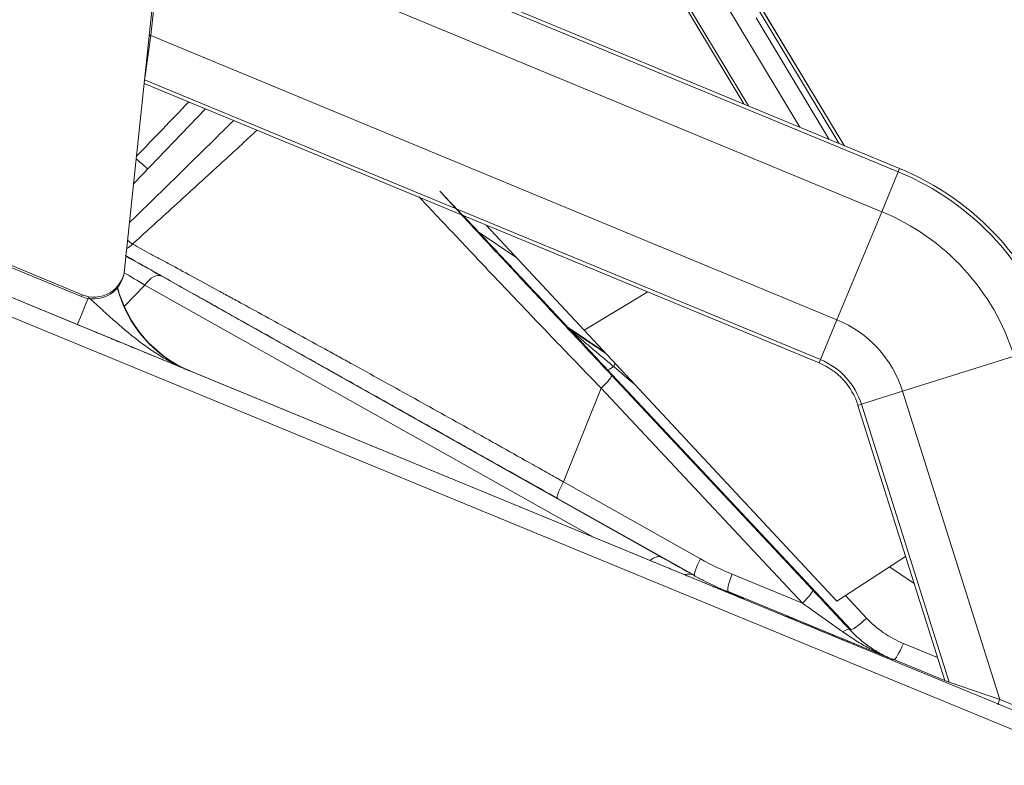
# Model space of a CAD drawing. Header units: millimetres. Extents: x 0 to 594, y 0 to 420.
# Tile 60 of 256: x 202 to 210, y 172 to 178. Entities that reach past the tile are written whole.
import ezdxf

# ---------------------------------------------------------------- set-up
doc = ezdxf.new("R2010")
doc.units = ezdxf.units.MM
doc.layers.add('1', color=7, linetype='Continuous', true_color=0xffffff)
doc.styles.add('Arial', font='txt')
doc.dimstyles.get("Standard").update_dxf_attribs({"dimtxt": 0.18, "dimasz": 0.18, "dimexe": 0.18, "dimexo": 0.0625, "dimgap": 0.09, "dimtad": 0, "dimtih": 1, "dimtoh": 1, "dimdec": 4, "dimzin": 0, "dimdsep": 46, "dimtxsty": 'Standard', "dimcen": 0.09, "dimadec": 0, "dimazin": 0, "dimtfac": 1, "dimtdec": 4, "dimtofl": 0, "dimtmove": 0, "dimatfit": 3, "dimfxl": 0, "dimtolj": 1, "dimtzin": 0, "dimarcsym": 0})

# ---------------------------------------------------------------- blocks, each defined once
blk = doc.blocks.new('_U10')
at = {"layer": '1', "color": 18, "lineweight": 18}
for p, q in [((202.0973, 198.4427), (40.2436, 198.4427)), ((42.2436, 198.4427), (42.2436, 169.9126)), ((42.2436, 127.4368), (42.2436, 157.7463)), ((257.5135, 127.4368), (40.2436, 127.4368))]:
    blk.add_line(p, q, dxfattribs=at)
at = {"layer": '1', "color": 18}
for points in [[(42.2436, 198.4427), (43.1815, 194.9427), (41.3058, 194.9427)], [(42.2436, 127.4368), (41.3058, 130.9368), (43.1815, 130.9368)]]:
    blk.add_solid(points, dxfattribs=at)
at = {"layer": '1', "color": 18, "linetype": 'Continuous', "lineweight": 13, "insert": (45.2224, 159.4038), "char_height": 3.5, "attachment_point": 7, "rotation": 90, "line_spacing_factor": 1.047437, "style": 'Arial'}
blk.add_mtext('\\fArial|b0|i0;\\W1.0000;1.42', dxfattribs=at)
blk = doc.blocks.new('_U11')
at = {"layer": '1', "color": 18, "lineweight": 18}
for p, q in [((101.4996, 186.0644), (50.7679, 186.0644)), ((52.7679, 186.0644), (52.7679, 161.5114)), ((52.7679, 127.4368), (52.7679, 149.3451)), ((257.5135, 127.4368), (50.7679, 127.4368))]:
    blk.add_line(p, q, dxfattribs=at)
at = {"layer": '1', "color": 18}
for points in [[(52.7679, 186.0644), (53.7057, 182.5644), (51.8301, 182.5644)], [(52.7679, 127.4368), (51.8301, 130.9368), (53.7057, 130.9368)]]:
    blk.add_solid(points, dxfattribs=at)
at = {"layer": '1', "color": 18, "linetype": 'Continuous', "lineweight": 13, "insert": (55.7467, 151.0026), "char_height": 3.5, "attachment_point": 7, "rotation": 90, "line_spacing_factor": 1.047437, "style": 'Arial'}
blk.add_mtext('\\fArial|b0|i0;\\W1.0000;1.17', dxfattribs=at)
blk = doc.blocks.new('_U13')
at = {"layer": '1', "color": 18, "lineweight": 18}
for p, q in [((128.4245, 177.2952), (61.3878, 177.2952)), ((63.3878, 177.2952), (63.3878, 113.3718)), ((257.5135, 127.4368), (61.3878, 127.4368))]:
    blk.add_line(p, q, dxfattribs=at)
at = {"layer": '1', "color": 18}
for points in [[(63.3878, 177.2952), (64.3256, 173.7952), (62.4499, 173.7952)], [(63.3878, 127.4368), (62.4499, 130.9368), (64.3256, 130.9368)]]:
    blk.add_solid(points, dxfattribs=at)
at = {"layer": '1', "color": 18, "linetype": 'Continuous', "lineweight": 13, "char_height": 3.5, "attachment_point": 7, "rotation": 90, "line_spacing_factor": 1.047437, "style": 'Arial'}
for s, insert in [('\\fArial|b0|i0;\\W1.0000;1.00', (66.3666, 102.8629)), ('\\fArial|b0|i0;\\W1.0000;BOW DEFLATED', (66.3666, 61.4994))]:
    blk.add_mtext(s, dxfattribs=dict(at, insert=insert))

msp = doc.modelspace()

# ---------------------------------------------------------------- linework, layer by layer
at = {"layer": '1', "color": 155, "linetype": 'Continuous', "lineweight": 18}
for p, q in [((203.0212, 175.7523), (204.7818, 192.5034)), ((207.4615, 179.0353), (208.8326, 176.7534)), ((209.2811, 176.5676), (203.3913, 179.0072)), ((208.7897, 176.7712), (207.4373, 179.0219)), ((208.4741, 176.9019), (207.2843, 178.882)), ((208.0598, 177.0735), (207.0387, 178.773)), ((202.6735, 175.5323), (196.7881, 177.9701)), ((196.7915, 177.9857), (202.6769, 175.5479)), ((208.1226, 177.7842), (208.712, 176.8033)), ((203.2317, 177.6417), (203.1836, 177.2981)), ((203.1792, 177.255), (208.6305, 174.997)), ((203.0943, 176.4475), (203.6742, 177.05)), ((206.7334, 175.2617), (205.9416, 176.1108)), ((203.0134, 175.7097), (203.0168, 175.7253)), ((206.6127, 175.2721), (206.6124, 175.2721)), ((208.7746, 173.0728), (206.7334, 175.2617)), ((207.4034, 173.3437), (203.5518, 174.9316)), ((208.8855, 172.842), (206.921, 174.9421)), ((208.9446, 174.6542), (209.6456, 172.4311)), ((208.7746, 173.0728), (209.3296, 173.4332)), ((209.226, 172.6014), (207.897, 173.1491)), ((209.6456, 172.4312), (209.2345, 172.6007)), ((209.6456, 172.4311), (209.6801, 172.4171)), ((209.6801, 172.4171), (210.0896, 172.2777))]:
    msp.add_line(p, q, dxfattribs=at)
at = {"layer": '1', "color": 155, "linetype": 'Continuous', "lineweight": 13}
for p, q in [((208.8326, 176.7534), (207.4615, 179.0353)), ((209.2701, 176.5411), (203.388, 178.9775)), ((208.0217, 177.0893), (207.0046, 178.7821)), ((203.3381, 178.6208), (203.2317, 177.6417)), ((209.1367, 176.2189), (203.3381, 178.6208)), ((202.6373, 175.3072), (196.6669, 177.7685)), ((196.7002, 177.7547), (211.6641, 171.5857)), ((211.6068, 171.451), (196.6429, 177.6199)), ((208.775, 175.3456), (203.2317, 177.6417)), ((208.6415, 175.0235), (203.1823, 177.2848)), ((209.2811, 176.5676), (209.2701, 176.5411)), ((209.1367, 176.2189), (209.2701, 176.5411)), ((208.775, 175.3456), (209.1367, 176.2189)), ((205.7819, 176.1564), (205.778, 176.1578)), ((205.8834, 176.051), (206.1889, 175.8456)), ((203.3203, 175.6971), (207.3609, 173.4256)), ((203.1847, 175.626), (203.0179, 175.4527)), ((206.8072, 173.5895), (203.1847, 175.626)), ((202.6735, 175.5323), (202.6769, 175.5479)), ((207.2468, 175.5702), (206.7334, 175.2617)), ((208.6415, 175.0235), (208.775, 175.3456)), ((206.9003, 175.0828), (206.6027, 175.2827)), ((209.3045, 174.7677), (210.206, 175.052)), ((208.6415, 175.0235), (208.6305, 174.997)), ((203.5518, 174.9316), (203.5483, 174.9319)), ((206.9545, 174.8971), (208.5794, 173.1609)), ((206.8707, 174.7924), (206.5653, 174.0358)), ((208.4955, 173.0563), (206.8707, 174.7924)), ((208.972, 174.6629), (209.3045, 174.7677)), ((209.3045, 174.7677), (210.0896, 172.2777)), ((208.972, 174.6629), (208.9446, 174.6542)), ((208.972, 174.6629), (209.6801, 172.4171)), ((206.5653, 174.0358), (207.6733, 173.4136)), ((207.6256, 173.2807), (206.5176, 173.9028)), ((209.3986, 173.2146), (209.1993, 173.3486)), ((207.6256, 173.2807), (207.6175, 173.2813)), ((207.9284, 173.29), (208.4955, 173.0563)), ((207.897, 173.1491), (207.8881, 173.1499)), ((208.0165, 173.0951), (208.0051, 173.096)), ((208.0209, 173.0947), (208.0165, 173.0951)), ((208.8439, 173.1178), (209.0143, 172.9356)), ((208.3543, 172.952), (208.3794, 172.95)), ((208.8771, 172.8427), (208.8855, 172.842)), ((208.9117, 172.7309), (208.9085, 172.7233)), ((209.3109, 172.7305), (209.5871, 172.6167)), ((209.2345, 172.6007), (209.226, 172.6014)), ((210.0896, 172.2777), (211.2266, 171.8152))]:
    msp.add_line(p, q, dxfattribs=at)
at = {"layer": '1', "color": 155, "linetype": 'Continuous', "lineweight": 18}
for radius in [2.25, 0.55]:
    msp.add_arc((208.4201, 174.4889), radius, 17.5, 67.5, dxfattribs=at)
at = {"layer": '1', "color": 155, "linetype": 'Continuous', "lineweight": 13}
for radius in [2.2213, 1.8726, 0.9274, 0.5787]:
    msp.add_arc((208.4201, 174.4889), radius, 17.5, 67.5, dxfattribs=at)
for centre, major_axis, ratio, start_param, end_param in [((203.2341, 177.6473), (-0.0497, 0.0052), 0.115964, 1.294443, 1.53646), ((203.3466, 176.3946), (0.3602, -0.3468), 0.055259, 2.022947, 2.320839), ((203.0017, 176.0506), (-0.0736, -0.1307), 0.81353, 0.898025, 1.291576), ((203.9462, 175.1744), (-1.3244, 0.7871), 0.000662, 0.793428, 0.958581), ((203.2469, 175.5663), (0.0735, 0.1308), 0.562135, 0.000781, 1.426631), ((203.9295, 175.8564), (0.7992, 0.6011), 0.999897, 2.752093, 3.676463), ((202.7326, 175.5383), (0.0953, 0.2311), 0.010924, 3.142065, 4.624012), ((207.0306, 175.0446), (-0.1095, -0.1025), 0.130881, 0.001049, 0.874219), ((206.9106, 174.8911), (-0.0837, -0.1245), 0.061202, 2.275393, 2.559136), ((207.6211, 174.4133), (-0.9972, 0.8465), 0.00181, 5.210986, 5.42465), ((206.845, 174.7946), (-0.1095, -0.1025), 0.128616, 1.686255, 3.140544), ((206.591, 174.0336), (-0.0734, -0.1308), 0.156992, 4.783673, 6.282531), ((207.2875, 173.2948), (0.0735, 0.1308), 0.562135, 0.000781, 0.996671), ((206.578, 173.8642), (-1.4439, 0.8109), 0.000661, 3.909138, 4.139712), ((207.699, 173.4115), (-0.0734, -0.1308), 0.156992, 4.783673, 6.282531), ((208.8243, 175.4626), (-2.3427, 0.1934), 0.999729, 1.141456, 1.262138), ((207.544, 173.1505), (0.0735, 0.1307), 0.733885, 0.000951, 0.638198), ((207.9542, 173.2878), (-0.0572, -0.1387), 0.164248, 4.76427, 6.282706), ((208.4698, 173.0585), (-0.1095, -0.1025), 0.128616, 1.686255, 3.140544), ((208.553, 173.1886), (-0.4944, 0.5283), 0.000437, 3.997923, 4.659549), ((208.4435, 173.0861), (-0.5521, 0.3897), 0.008344, 3.962222, 4.623849), ((208.8861, 172.7328), (-0.5318, 0.2192), 0.000473, 6.281715, 7.851826), ((208.3412, 172.8576), (0.008, 0.0997), 0.999999, 5.576533, 5.972172), ((208.9111, 172.7308), (-0.5318, 0.2192), 0.000473, 4.711604, 6.281715), ((208.9951, 172.9445), (-0.1095, -0.1025), 0.130881, 0.001049, 1.624205), ((209.6349, 173.5164), (0.2156, 0.8222), 0.999781, 2.579379, 3.006985), ((208.7676, 172.7402), (-0.1096, -0.1025), 0.20801, 3.142656, 4.008732), ((209.2917, 172.7394), (0.0572, 0.1387), 0.141066, 3.14207, 4.706758), ((210.0954, 172.2796), (-0.0191, -0.0462), 0.092875, 4.790163, 6.283185)]:
    msp.add_ellipse(centre, major_axis=major_axis, ratio=ratio, start_param=start_param, end_param=end_param, dxfattribs=at)
at = {"layer": '1', "color": 155, "linetype": 'Continuous', "lineweight": 18}
for centre, major_axis, ratio, start_param, end_param in [((206.6474, 175.23), (-1.08, 1.1543), 0.001017, 5.698019, 7.849154), ((206.6474, 175.23), (-1.08, 1.1543), 0.001017, 4.714982, 5.69353), ((204.0197, 175.3052), (-1.2163, 0.6831), 0.000625, 0.624053, 0.958574), ((202.7692, 175.7629), (0.2443, -0.0531), 0.998585, 4.533665, 6.283181), ((202.7725, 175.7785), (0.2443, -0.0531), 0.998585, 4.533665, 6.392534), ((203.9328, 175.8561), (-0.3523, 0.9359), 0.999899, 1.462697, 2.390635), ((206.6474, 175.23), (-1.08, 1.1543), 0.001017, 1.565969, 4.714982), ((206.4945, 173.724), (-1.5264, 0.6293), 0.000485, 3.140084, 3.562103)]:
    msp.add_ellipse(centre, major_axis=major_axis, ratio=ratio, start_param=start_param, end_param=end_param, dxfattribs=at)
at = {"layer": '1', "color": 155, "linetype": 'Continuous', "lineweight": 13}
msp.add_open_spline([(203.1173, 176.6669), (203.2581, 176.8131), (203.3989, 176.9594), (203.5397, 177.1057)], degree=3, dxfattribs=at)
for points, knots in [([(203.9019, 176.9556), (203.8281, 176.8829), (203.7543, 176.8103), (203.5625, 176.6217), (203.4445, 176.5059), (203.238, 176.3037), (203.1496, 176.2173), (203.0611, 176.131)], [0, 0, 0, 0, 0.263812, 0.263812, 0.685153, 0.685153, 1, 1, 1, 1]), ([(204.091, 176.8772), (203.9965, 176.7901), (203.9019, 176.703), (203.687, 176.5058), (203.5667, 176.3957), (203.3858, 176.2309), (203.3255, 176.176), (203.2047, 176.0664), (203.1442, 176.0117), (203.0837, 175.9571)], [0, 0, 0, 0, 0.28272, 0.28272, 0.64136, 0.64136, 0.82068, 0.82068, 1, 1, 1, 1]), ([(206.8707, 174.7924), (206.8698, 174.7933), (206.8689, 174.7943), (206.867, 174.7962), (206.8643, 174.799), (206.8579, 174.8056), (206.845, 174.8188), (206.8194, 174.8452), (206.7974, 174.8679), (206.7534, 174.9133), (206.724, 174.9437), (206.6361, 175.0348), (206.5774, 175.0958), (206.5113, 175.1646), (206.504, 175.1723), (206.4893, 175.1876), (206.482, 175.1952), (206.46, 175.2182), (206.4453, 175.2335), (206.4014, 175.2794), (206.3723, 175.3099), (206.285, 175.4012), (206.2272, 175.4619), (206.1409, 175.5526), (206.1123, 175.5827), (206.0694, 175.6279), (206.048, 175.6504), (206.0267, 175.6729), (206.0124, 175.6879), (206.0053, 175.6954), (205.9415, 175.7628), (205.8856, 175.8219), (205.7756, 175.9382), (205.7215, 175.9956), (205.6151, 176.1086), (205.5627, 176.1642), (205.4736, 176.2591), (205.4365, 176.2986), (205.3998, 176.3377)], [0, 0, 0, 0, 0.00179, 0.00179, 0.00358, 0.007159, 0.014318, 0.028637, 0.057274, 0.057274, 0.114548, 0.114548, 0.229095, 0.229095, 0.243414, 0.243414, 0.257732, 0.257732, 0.286369, 0.286369, 0.343643, 0.343643, 0.45819, 0.45819, 0.515464, 0.515464, 0.544101, 0.558419, 0.558419, 0.572738, 0.572738, 0.687285, 0.687285, 0.801833, 0.801833, 0.91638, 0.91638, 1, 1, 1, 1]), ([(205.7406, 176.1948), (205.7671, 176.1664), (205.7939, 176.1379), (205.8717, 176.0546), (205.9233, 175.9994), (206.0282, 175.8872), (206.0815, 175.8303), (206.1423, 175.7652), (206.1491, 175.758), (206.1626, 175.7435), (206.1829, 175.7218), (206.2032, 175.7001), (206.2438, 175.6566), (206.271, 175.6276), (206.3524, 175.5406), (206.4068, 175.4824), (206.5158, 175.3659), (206.5704, 175.3076), (206.6798, 175.1906), (206.7346, 175.1321), (206.8444, 175.0147), (206.8994, 174.9559), (206.9545, 174.8971)], [0, 0, 0, 0, 0.070385, 0.070385, 0.203187, 0.203187, 0.335989, 0.335989, 0.35259, 0.35259, 0.36919, 0.40239, 0.40239, 0.468792, 0.468792, 0.601594, 0.601594, 0.734396, 0.734396, 0.867198, 0.867198, 1, 1, 1, 1]), ([(203.0472, 175.9847), (203.0519, 175.9811), (203.0565, 175.9777), (203.0649, 175.9712), (203.0729, 175.9652), (203.0802, 175.9597), (203.0837, 175.9571)], [0, 0, 0, 0, 0.344504, 0.344504, 0.672252, 1, 1, 1, 1]), ([(203.0837, 175.9571), (203.1326, 175.9307), (203.1838, 175.9031), (203.2639, 175.8598), (203.298, 175.8414), (203.3329, 175.8225), (203.3469, 175.8149), (203.354, 175.8111), (203.3752, 175.7996), (203.3895, 175.7918), (203.4616, 175.7527), (203.5212, 175.7204), (203.6442, 175.6535), (203.7077, 175.6189), (203.7812, 175.5788), (203.7894, 175.5743), (203.8059, 175.5654), (203.8306, 175.5519), (203.8555, 175.5383), (203.9057, 175.5109), (203.9394, 175.4925), (204.0417, 175.4366), (204.1112, 175.3986), (204.2529, 175.321), (204.325, 175.2814), (204.472, 175.2007), (204.5468, 175.1596), (204.6611, 175.0967), (204.6995, 175.0756), (204.7576, 175.0435), (204.7868, 175.0274), (204.8211, 175.0085), (204.8359, 175.0004), (204.8457, 174.995), (204.8506, 174.9923), (204.9344, 174.9461), (205.0137, 174.9023), (205.1732, 174.8141), (205.2533, 174.7698), (205.4145, 174.6804), (205.4955, 174.6354), (205.6584, 174.5449), (205.7403, 174.4992), (205.8638, 174.4303), (205.905, 174.4073), (205.9671, 174.3726), (205.9982, 174.3552), (206.0293, 174.3378), (206.0501, 174.3261), (206.0604, 174.3203), (206.1538, 174.268), (206.2365, 174.2215), (206.3602, 174.1518), (206.4013, 174.1286), (206.4629, 174.0938), (206.4936, 174.0764), (206.5295, 174.0561), (206.5474, 174.0459), (206.5563, 174.0408), (206.5608, 174.0383), (206.5627, 174.0372), (206.564, 174.0365), (206.5647, 174.0361), (206.5653, 174.0358)], [0, 0, 0, 0, 0.0625, 0.0625, 0.09375, 0.101563, 0.101563, 0.109375, 0.109375, 0.125, 0.125, 0.1875, 0.1875, 0.25, 0.25, 0.257813, 0.257813, 0.265625, 0.28125, 0.28125, 0.3125, 0.3125, 0.375, 0.375, 0.4375, 0.4375, 0.5, 0.5, 0.53125, 0.53125, 0.546875, 0.554688, 0.558594, 0.558594, 0.5625, 0.5625, 0.625, 0.625, 0.6875, 0.6875, 0.75, 0.75, 0.8125, 0.8125, 0.84375, 0.84375, 0.859375, 0.867188, 0.867188, 0.875, 0.875, 0.9375, 0.9375, 0.96875, 0.96875, 0.984375, 0.992188, 0.996094, 0.998047, 0.999023, 0.999512, 0.999512, 1, 1, 1, 1]), ([(206.5176, 173.9028), (206.4325, 173.9506), (206.3472, 173.9985), (206.176, 174.0946), (206.0902, 174.1428), (205.9934, 174.1971), (205.9826, 174.2032), (205.9611, 174.2153), (205.9288, 174.2334), (205.8966, 174.2515), (205.8323, 174.2876), (205.7895, 174.3116), (205.6617, 174.3834), (205.5769, 174.431), (205.4083, 174.5257), (205.3245, 174.5728), (205.1578, 174.6664), (205.075, 174.713), (204.9102, 174.8056), (204.8283, 174.8516), (204.7418, 174.9002), (204.7367, 174.903), (204.7266, 174.9087), (204.7114, 174.9173), (204.676, 174.9372), (204.6458, 174.9541), (204.5858, 174.9878), (204.5462, 175.0101), (204.4284, 175.0763), (204.3512, 175.1197), (204.1997, 175.2048), (204.1254, 175.2466), (203.9795, 175.3286), (203.9079, 175.3689), (203.8027, 175.428), (203.768, 175.4475), (203.7164, 175.4765), (203.6908, 175.4909), (203.6654, 175.5052), (203.6485, 175.5147), (203.64, 175.5194), (203.5645, 175.5619), (203.4995, 175.5985), (203.3737, 175.6692), (203.313, 175.7034), (203.1958, 175.7693), (203.1393, 175.8011), (203.0651, 175.8428), (203.0456, 175.8538), (203.0264, 175.8646)], [0, 0, 0, 0, 0.065087, 0.065087, 0.130174, 0.130174, 0.13831, 0.13831, 0.146446, 0.162718, 0.162718, 0.195262, 0.195262, 0.260349, 0.260349, 0.325436, 0.325436, 0.390523, 0.390523, 0.455611, 0.455611, 0.459678, 0.459678, 0.463746, 0.471882, 0.488154, 0.488154, 0.520698, 0.520698, 0.585785, 0.585785, 0.650872, 0.650872, 0.715959, 0.715959, 0.748503, 0.748503, 0.764775, 0.772911, 0.772911, 0.781047, 0.781047, 0.846134, 0.846134, 0.911221, 0.911221, 0.976308, 0.976308, 1, 1, 1, 1]), ([(203.5483, 174.9319), (203.5459, 174.9329), (203.5434, 174.9339), (203.5386, 174.9359), (203.5362, 174.9369), (203.529, 174.94), (203.5242, 174.942), (203.5098, 174.9483), (203.5003, 174.9525), (203.4718, 174.9656), (203.453, 174.9747), (203.397, 175.0029), (203.3605, 175.0231), (203.3066, 175.0554), (203.2888, 175.0665), (203.2624, 175.0837), (203.2536, 175.0894), (203.2362, 175.1011), (203.2275, 175.107), (203.2016, 175.125), (203.1846, 175.1372), (203.1507, 175.1621), (203.134, 175.1748), (203.1008, 175.2006), (203.0843, 175.2138), (203.0516, 175.2404), (203.0353, 175.254), (203.003, 175.2814), (202.9869, 175.2952), (202.9548, 175.3232), (202.9387, 175.3374), (202.9147, 175.3588), (202.9067, 175.366), (202.8907, 175.3803), (202.8828, 175.3875), (202.8588, 175.4092), (202.8428, 175.4236), (202.8108, 175.4527), (202.7948, 175.4672), (202.7626, 175.4962), (202.7464, 175.5108), (202.7302, 175.5253)], [0, 0, 0, 0, 0.007813, 0.007813, 0.015625, 0.015625, 0.03125, 0.03125, 0.0625, 0.0625, 0.125, 0.125, 0.25, 0.25, 0.3125, 0.3125, 0.34375, 0.34375, 0.375, 0.375, 0.4375, 0.4375, 0.5, 0.5, 0.5625, 0.5625, 0.625, 0.625, 0.6875, 0.6875, 0.75, 0.75, 0.78125, 0.78125, 0.8125, 0.8125, 0.875, 0.875, 0.9375, 0.9375, 1, 1, 1, 1]), ([(203.5483, 174.9319), (203.5477, 174.9321), (203.5472, 174.9323), (203.5462, 174.9327), (203.5446, 174.9334), (203.5409, 174.9349), (203.5336, 174.9379), (203.5189, 174.944), (203.4895, 174.9561), (203.4641, 174.9665), (203.4132, 174.9875), (203.3789, 175.0016), (203.3352, 175.0196), (203.3265, 175.0232), (203.3089, 175.0305), (203.2824, 175.0414), (203.2556, 175.0524), (203.2015, 175.0747), (203.1648, 175.0898), (203.1085, 175.113), (203.0895, 175.1208), (203.0511, 175.1366), (203.0317, 175.1446), (202.9923, 175.1609), (202.9724, 175.1691), (202.9421, 175.1816), (202.9319, 175.1858), (202.9113, 175.1942), (202.901, 175.1985), (202.8701, 175.2112), (202.8494, 175.2198), (202.8076, 175.237), (202.7867, 175.2456), (202.7444, 175.263), (202.7232, 175.2718), (202.6805, 175.2894), (202.659, 175.2983), (202.6373, 175.3072)], [0, 0, 0, 0, 0.001953, 0.001953, 0.003906, 0.007812, 0.015625, 0.03125, 0.0625, 0.125, 0.125, 0.25, 0.25, 0.28125, 0.28125, 0.3125, 0.375, 0.375, 0.5, 0.5, 0.5625, 0.5625, 0.625, 0.625, 0.6875, 0.6875, 0.71875, 0.71875, 0.75, 0.75, 0.8125, 0.8125, 0.875, 0.875, 0.9375, 0.9375, 1, 1, 1, 1]), ([(206.6124, 175.2721), (206.6149, 175.2704), (206.6177, 175.2686), (206.6221, 175.2657), (206.6236, 175.2646), (206.6266, 175.2626), (206.6282, 175.2615), (206.633, 175.2583), (206.6363, 175.2561), (206.6431, 175.2515), (206.6466, 175.2492), (206.652, 175.2456), (206.6538, 175.2444), (206.6574, 175.242), (206.6592, 175.2407), (206.6647, 175.237), (206.6684, 175.2345), (206.6796, 175.227), (206.6873, 175.2219), (206.7028, 175.2114), (206.7107, 175.2061), (206.7227, 175.1981), (206.7267, 175.1954), (206.7327, 175.1913), (206.7368, 175.1886), (206.7409, 175.1859), (206.751, 175.1791), (206.7592, 175.1736), (206.7756, 175.1626), (206.7838, 175.157), (206.8086, 175.1404), (206.8252, 175.1292), (206.8586, 175.1068), (206.8754, 175.0955), (206.8979, 175.0804), (206.9035, 175.0766), (206.9092, 175.0728)], [0, 0, 0, 0, 0.039462, 0.039462, 0.059193, 0.059193, 0.078923, 0.078923, 0.118385, 0.118385, 0.157847, 0.157847, 0.177578, 0.177578, 0.197309, 0.197309, 0.23677, 0.23677, 0.315694, 0.315694, 0.394617, 0.394617, 0.434079, 0.434079, 0.45381, 0.473541, 0.473541, 0.552464, 0.552464, 0.631388, 0.631388, 0.789235, 0.789235, 0.947082, 0.947082, 1, 1, 1, 1]), ([(206.9706, 174.9679), (206.9554, 174.9806), (206.9402, 174.9934), (206.9099, 175.0188), (206.8948, 175.0315), (206.8646, 175.0569), (206.8495, 175.0696), (206.8194, 175.0949), (206.8043, 175.1076), (206.7818, 175.1266), (206.7742, 175.1329), (206.7592, 175.1455), (206.7517, 175.1518), (206.7368, 175.1644), (206.7293, 175.1707), (206.7145, 175.1832), (206.7071, 175.1895), (206.6961, 175.1988), (206.6924, 175.2018), (206.6851, 175.208), (206.6815, 175.2111), (206.6761, 175.2156), (206.6743, 175.2172), (206.6707, 175.2202), (206.6689, 175.2217), (206.6635, 175.2262), (206.66, 175.2292), (206.6548, 175.2336), (206.6531, 175.2351), (206.6496, 175.238), (206.6479, 175.2394), (206.6446, 175.2422), (206.6429, 175.2436), (206.6397, 175.2464), (206.6381, 175.2477), (206.6351, 175.2503), (206.6336, 175.2516), (206.6314, 175.2534), (206.6307, 175.2539), (206.6297, 175.2548), (206.6294, 175.2551), (206.6288, 175.2556), (206.6285, 175.2559), (206.6276, 175.2566), (206.627, 175.2571), (206.626, 175.2579), (206.6256, 175.2583), (206.625, 175.2588), (206.6248, 175.2589), (206.6245, 175.2592), (206.6244, 175.2593), (206.6241, 175.2596), (206.624, 175.2597), (206.624, 175.2597)], [0, 0, 0, 0, 0.125023, 0.125023, 0.250046, 0.250046, 0.375068, 0.375068, 0.500091, 0.500091, 0.562603, 0.562603, 0.625114, 0.625114, 0.687625, 0.687625, 0.750137, 0.750137, 0.781392, 0.781392, 0.812648, 0.812648, 0.828276, 0.828276, 0.843904, 0.843904, 0.87516, 0.87516, 0.890787, 0.890787, 0.906415, 0.906415, 0.922043, 0.922043, 0.937671, 0.937671, 0.953299, 0.953299, 0.961113, 0.961113, 0.96502, 0.96502, 0.968927, 0.968927, 0.976741, 0.976741, 0.984554, 0.984554, 0.988461, 0.988461, 0.992368, 0.992368, 1, 1, 1, 1]), ([(206.921, 174.9421), (206.8718, 174.9948), (206.8224, 175.0476), (206.7604, 175.1138), (206.748, 175.1271), (206.7232, 175.1536), (206.7108, 175.1668), (206.6736, 175.2066), (206.6488, 175.2331), (206.624, 175.2597)], [0, 0, 0, 0, 0.5, 0.5, 0.625, 0.625, 0.75, 0.75, 1, 1, 1, 1]), ([(207.6175, 173.2813), (207.6452, 173.2657), (207.6717, 173.2515), (207.7221, 173.2255), (207.7461, 173.2137), (207.7914, 173.1921), (207.8127, 173.1824), (207.8425, 173.1692), (207.857, 173.1629), (207.8728, 173.1562), (207.8794, 173.1534), (207.8838, 173.1516), (207.8859, 173.1507), (207.8881, 173.1499)], [0, 0, 0, 0, 0.25, 0.25, 0.5, 0.5, 0.75, 0.75, 0.875, 0.9375, 0.96875, 0.96875, 1, 1, 1, 1]), ([(209.226, 172.6014), (209.2238, 172.6023), (209.2215, 172.6032), (209.2171, 172.6051), (209.2104, 172.6079), (209.1949, 172.6144), (209.1817, 172.6202), (209.1553, 172.6319), (209.1378, 172.64), (209.1118, 172.6525), (209.1031, 172.6567), (209.0859, 172.6652), (209.0773, 172.6695), (209.0516, 172.6827), (209.0346, 172.6917), (208.9841, 172.7195), (208.951, 172.7389), (208.902, 172.7696), (208.8859, 172.7801), (208.8538, 172.8015), (208.838, 172.8126), (208.8222, 172.8238)], [0, 0, 0, 0, 0.015625, 0.015625, 0.03125, 0.0625, 0.125, 0.125, 0.25, 0.25, 0.3125, 0.3125, 0.375, 0.375, 0.5, 0.5, 0.75, 0.75, 0.875, 0.875, 1, 1, 1, 1])]:
    msp.add_open_spline(points, degree=3, knots=knots, dxfattribs=at)
at = {"layer": '1', "color": 155, "linetype": 'Continuous', "lineweight": 18}
msp.add_open_spline([(205.7898, 176.1508), (205.7774, 176.1641), (205.765, 176.1773), (205.7528, 176.1904)], degree=3, dxfattribs=at)
for points, knots in [([(206.6127, 175.2721), (206.6113, 175.2736), (206.6099, 175.2751), (206.6069, 175.2783), (206.6053, 175.28), (206.6021, 175.2834), (206.6004, 175.2852), (206.597, 175.2888), (206.5953, 175.2907), (206.5899, 175.2964), (206.5863, 175.3003), (206.5806, 175.3063), (206.5787, 175.3084), (206.5749, 175.3125), (206.5729, 175.3145), (206.567, 175.3208), (206.5631, 175.3251), (206.555, 175.3336), (206.551, 175.3379), (206.5387, 175.351), (206.5304, 175.3599), (206.5137, 175.3778), (206.5052, 175.3869), (206.4881, 175.4051), (206.4795, 175.4143), (206.4622, 175.4327), (206.4536, 175.442), (206.4362, 175.4605), (206.4275, 175.4698), (206.4014, 175.4977), (206.3838, 175.5165), (206.3487, 175.5539), (206.3311, 175.5727), (206.2959, 175.6103), (206.2783, 175.6292), (206.2431, 175.6668), (206.2254, 175.6856), (206.1902, 175.7232), (206.1726, 175.742), (206.1374, 175.7796), (206.1199, 175.7984), (206.0672, 175.8546), (206.0323, 175.8919), (205.9625, 175.9664), (205.9278, 176.0035), (205.8586, 176.0774), (205.8241, 176.1142), (205.7898, 176.1508)], [0, 0, 0, 0, 0.007813, 0.007813, 0.015625, 0.015625, 0.023438, 0.023438, 0.03125, 0.03125, 0.046875, 0.046875, 0.054688, 0.054688, 0.0625, 0.0625, 0.078125, 0.078125, 0.09375, 0.09375, 0.125, 0.125, 0.15625, 0.15625, 0.1875, 0.1875, 0.21875, 0.21875, 0.25, 0.25, 0.3125, 0.3125, 0.375, 0.375, 0.4375, 0.4375, 0.5, 0.5, 0.5625, 0.5625, 0.625, 0.625, 0.75, 0.75, 0.875, 0.875, 1, 1, 1, 1]), ([(206.5986, 175.2816), (206.5987, 175.2815), (206.5989, 175.2814), (206.5992, 175.2812), (206.5997, 175.2809), (206.6001, 175.2806), (206.601, 175.28), (206.6016, 175.2796), (206.6033, 175.2785), (206.6043, 175.2778), (206.607, 175.276), (206.6084, 175.275), (206.6101, 175.2739), (206.6106, 175.2736), (206.6114, 175.273), (206.6117, 175.2728), (206.6125, 175.2723), (206.6127, 175.2721), (206.6127, 175.2721)], [0, 0, 0, 0, 0.015739, 0.015739, 0.031479, 0.062958, 0.062958, 0.125916, 0.125916, 0.251832, 0.251832, 0.503663, 0.503663, 0.629579, 0.629579, 0.755495, 0.755495, 1, 1, 1, 1]), ([(206.624, 175.2597), (206.6239, 175.2597), (206.6239, 175.2598), (206.6237, 175.26), (206.6237, 175.26), (206.6235, 175.2602), (206.6231, 175.2606), (206.6227, 175.261), (206.622, 175.2618), (206.6215, 175.2624), (206.6201, 175.2638), (206.6185, 175.2656), (206.6171, 175.267), (206.6162, 175.268), (206.616, 175.2683), (206.6154, 175.2688), (206.6152, 175.2691), (206.614, 175.2703), (206.6134, 175.271), (206.6126, 175.2719), (206.6124, 175.2721), (206.6124, 175.2721)], [0, 0, 0, 0, 0.007868, 0.007868, 0.015736, 0.015736, 0.031471, 0.062943, 0.062943, 0.125885, 0.125885, 0.251771, 0.377656, 0.377656, 0.440599, 0.440599, 0.503542, 0.503542, 0.755313, 0.755313, 1, 1, 1, 1]), ([(208.0051, 173.096), (208.0051, 173.096), (208.0031, 173.0968), (207.9972, 173.0992), (207.9924, 173.1012), (207.9908, 173.1018), (207.9891, 173.1025), (207.988, 173.103), (207.9874, 173.1032), (207.9844, 173.1045), (207.9817, 173.1056), (207.9731, 173.1091), (207.9598, 173.1146), (207.943, 173.1215), (207.929, 173.1272), (207.9217, 173.1302), (207.9139, 173.1334), (207.9099, 173.1351), (207.9085, 173.1356), (207.9058, 173.1367), (207.9045, 173.1373), (207.892, 173.1424), (207.8803, 173.1473), (207.8553, 173.1576), (207.8421, 173.163), (207.8143, 173.1744), (207.7978, 173.1812), (207.7804, 173.1884), (207.7766, 173.19), (207.7746, 173.1908), (207.7687, 173.1932), (207.7648, 173.1948), (207.7528, 173.1997), (207.7447, 173.2031), (207.7202, 173.2132), (207.6865, 173.2271), (207.651, 173.2417), (207.6237, 173.2529), (207.6145, 173.2567), (207.6005, 173.2625), (207.5958, 173.2644), (207.5864, 173.2683), (207.5817, 173.2702), (207.5581, 173.2799), (207.5391, 173.2878), (207.5008, 173.3036), (207.4815, 173.3115), (207.4427, 173.3275), (207.4231, 173.3356), (207.4034, 173.3437)], [0, 0, 0, 0, 0.0625, 0.125, 0.125, 0.140625, 0.148438, 0.148438, 0.15625, 0.15625, 0.1875, 0.1875, 0.25, 0.3125, 0.3125, 0.34375, 0.359375, 0.359375, 0.367188, 0.367188, 0.375, 0.375, 0.4375, 0.4375, 0.5, 0.5, 0.5625, 0.570313, 0.570313, 0.578125, 0.578125, 0.59375, 0.59375, 0.625, 0.625, 0.6875, 0.75, 0.75, 0.78125, 0.78125, 0.796875, 0.796875, 0.8125, 0.8125, 0.875, 0.875, 0.9375, 0.9375, 1, 1, 1, 1]), ([(208.8848, 172.733), (208.854, 172.7458), (208.7657, 172.7821), (208.6232, 172.8409), (208.4831, 172.8987), (208.3996, 172.9332), (208.3666, 172.9469), (208.3576, 172.9506), (208.3559, 172.9514), (208.3558, 172.9514), (208.3558, 172.9514)], [0, 0, 0, 0, 0.112814, 0.329989, 0.547837, 0.76566, 0.897021, 0.96277, 0.995641, 1, 1, 1, 1]), ([(208.8771, 172.8427), (208.8898, 172.8291), (208.9027, 172.8161), (208.9289, 172.791), (208.9423, 172.7789), (208.9695, 172.7555), (208.9833, 172.7443), (209.0114, 172.7226), (209.0257, 172.7122), (209.0548, 172.6921), (209.0696, 172.6825), (209.0922, 172.6687), (209.1035, 172.6619), (209.1151, 172.6554), (209.1228, 172.651), (209.1266, 172.6489), (209.1461, 172.6384), (209.1618, 172.6304), (209.1857, 172.619), (209.1977, 172.6135), (209.2118, 172.6073), (209.2189, 172.6043), (209.2224, 172.6028), (209.224, 172.6022), (209.225, 172.6018), (209.2255, 172.6016), (209.226, 172.6014)], [0, 0, 0, 0, 0.125, 0.125, 0.25, 0.25, 0.375, 0.375, 0.5, 0.5, 0.625, 0.625, 0.6875, 0.71875, 0.71875, 0.75, 0.75, 0.875, 0.875, 0.9375, 0.96875, 0.984375, 0.992188, 0.996094, 0.996094, 1, 1, 1, 1])]:
    msp.add_open_spline(points, degree=3, knots=knots, dxfattribs=at)

# ---------------------------------------------------------------- dimensions: what is measured, and where the dimension line sits
at = {"layer": '1', "color": 18, "linetype": 'Continuous', "lineweight": 13}
for base, p2, picture, middle in [((42.2436, 198.4427), (202.0973, 198.4427), '_U10', (42.2436, 163.8295)), ((52.7679, 186.0644), (102.2636, 186.0644), '_U11', (52.7679, 155.4282))]:
    dim = msp.add_linear_dim(base=base, p1=(257.5135, 127.4368), p2=p2, angle=90, dimstyle='Standard', override={"dimtxt": 3.5, "dimasz": 3.5, "dimexe": 2, "dimexo": 0, "dimgap": 1.5, "dimtih": 0, "dimtoh": 0, "dimdec": 2, "dimlfac": 0.02, "dimdsep": 46, "dimlunit": 2, "dimtxsty": 'Arial', "dimsah": 1, "dimse1": 0, "dimse2": 0, "dimsd1": 0, "dimsd2": 0, "dimclrd": 18, "dimclre": 18, "dimclrt": 18, "dimtol": 0, "dimtm": -0.1, "dimtfac": 1, "dimtdec": 2, "dimtofl": 1, "dimtmove": 0, "dimlwd": 18, "dimlwe": 18}, dxfattribs=at)
    dim.commit()
    dim.dimension.update_dxf_attribs({"geometry": picture, "text_midpoint": middle, "dimtype": 160})
dim = msp.add_linear_dim(base=(63.3878, 177.2952), p1=(257.5135, 127.4368), p2=(128.4245, 177.2952), angle=90, text='\\fArial|b0|i0;\\C18;{\\H1.00x;\\fArial|b0|i0;BOW DEFLATED\\fArial|b0|i0;}\\C18; <> ', dimstyle='Standard', override={"dimtxt": 3.5, "dimasz": 3.5, "dimexe": 2, "dimexo": 0, "dimgap": 1.5, "dimtih": 0, "dimtoh": 0, "dimdec": 2, "dimlfac": 0.02, "dimdsep": 46, "dimlunit": 2, "dimtxsty": 'Arial', "dimsah": 1, "dimse1": 0, "dimse2": 0, "dimsd1": 0, "dimsd2": 0, "dimclrd": 18, "dimclre": 18, "dimclrt": 18, "dimtol": 0, "dimtm": -0.1, "dimtfac": 1, "dimtdec": 2, "dimtofl": 1, "dimtmove": 0, "dimlwd": 18, "dimlwe": 18}, dxfattribs=at)
dim.commit()
dim.dimension.update_dxf_attribs({"geometry": '_U13', "text_midpoint": (63.3878, 86.6069), "dimtype": 160})

doc.saveas('drawing.dxf')
